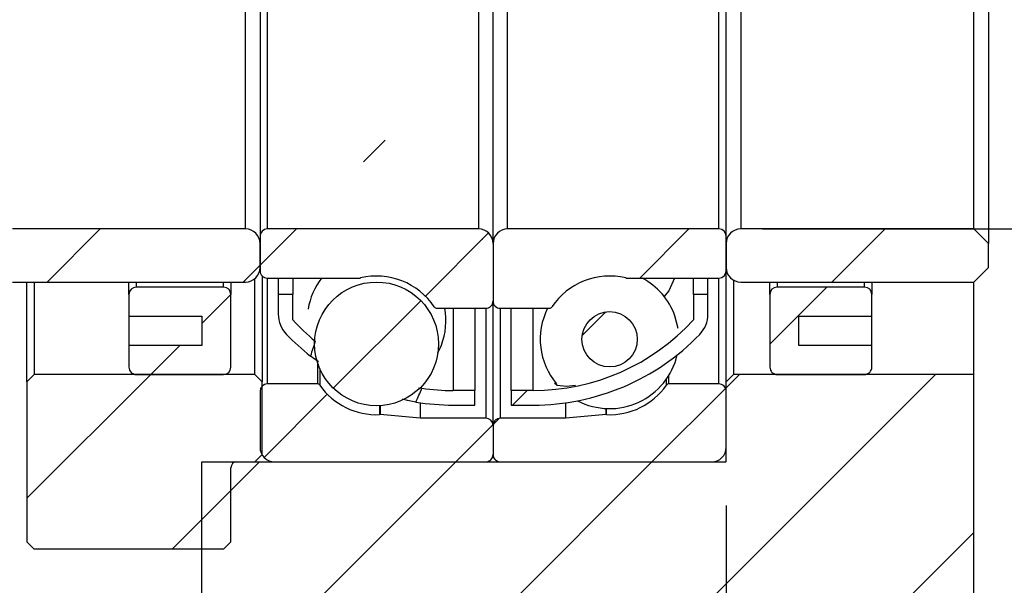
# Model space of a CAD drawing. Header units: millimetres. Extents: x 90 to 845, y 30 to 598.
# Tile 4 of 5: x 735 to 803, y 124 to 162. Entities that reach past the tile are written whole.
import ezdxf

# ---------------------------------------------------------------- set-up
doc = ezdxf.new("R2010")
doc.units = ezdxf.units.MM
doc.header["$LTSCALE"] = 3
doc.layers.add('圖層0', color=7, linetype='Continuous')
doc.styles.add('SLDTEXTSTYLE0', font='MINGLIU.TTC')
doc.dimstyles.new('SLDDIMSTYLE3', dxfattribs={"dimtxt": 7.5, "dimasz": 7.5, "dimexe": 0, "dimexo": 0.0625, "dimgap": 1.875, "dimtad": 1, "dimrnd": 1e-09, "dimzin": 12, "dimdsep": 46, "dimtxsty": 'SLDTEXTSTYLE0', "dimsah": 1, "dimcen": 0.09, "dimadec": 0, "dimazin": 3, "dimtfac": 1, "dimtofl": 0, "dimtmove": 0, "dimatfit": 3, "dimfxl": 0, "dimfrac": 2, "dimtolj": 1, "dimtzin": 12, "dimarcsym": 0})
doc.dimstyles.new('SLDDIMSTYLE6', dxfattribs={"dimtxt": 7.5, "dimasz": 7.5, "dimexe": 0, "dimexo": 0.0625, "dimgap": 1.875, "dimtad": 1, "dimrnd": 1e-09, "dimzin": 12, "dimdsep": 46, "dimtxsty": 'SLDTEXTSTYLE0', "dimsah": 1, "dimcen": 0.09, "dimadec": 0, "dimazin": 3, "dimtol": 1, "dimtp": 0.02, "dimtm": 0.02, "dimtfac": 1, "dimtmove": 0, "dimatfit": 0, "dimfxl": 0, "dimfrac": 2, "dimtolj": 1, "dimarcsym": 0})
doc.dimstyles.new('SLDDIMSTYLE7', dxfattribs={"dimtxt": 7.5, "dimasz": 7.5, "dimexe": 0, "dimexo": 0.0625, "dimgap": 1.875, "dimtad": 1, "dimrnd": 1e-09, "dimzin": 12, "dimdsep": 46, "dimtxsty": 'SLDTEXTSTYLE0', "dimsah": 1, "dimcen": 0.09, "dimadec": 0, "dimazin": 3, "dimtfac": 1, "dimtmove": 0, "dimatfit": 0, "dimfxl": 0, "dimfrac": 2, "dimtolj": 1, "dimtzin": 12, "dimarcsym": 0})
pattern_1 = [(45, (0, 0), (-6.735192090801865, 6.735192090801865), [])]

# ---------------------------------------------------------------- blocks, each defined once
blk = doc.blocks.new('_D_13')
at = {"layer": '圖層0', "color": 7}
for p, q in [((831.7063774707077, 163.036150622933), (831.7063774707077, 177.4592275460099)), ((799.071284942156, 163.036150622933), (834.7063774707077, 163.036150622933)), ((831.7063774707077, 163.036150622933), (831.7063774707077, 112.036150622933)), ((782.7063774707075, 112.036150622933), (834.7063774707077, 112.036150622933)), ((831.7063774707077, 112.036150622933), (831.7063774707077, 97.61307369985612))]:
    blk.add_line(p, q, dxfattribs=at)
for points in [[(831.7063774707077, 163.036150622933), (832.8602236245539, 170.536150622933), (830.5525313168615, 170.536150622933)], [(831.7063774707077, 112.036150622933), (830.5525313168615, 104.536150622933), (832.8602236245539, 104.536150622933)]]:
    blk.add_solid(points, dxfattribs=at)
at = {"layer": '圖層0', "color": 7, "char_height": 7.5, "attachment_point": 1, "rotation": 90.00000000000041, "style": 'SLDTEXTSTYLE0'}
for s, insert in [(' ±0.02', (822.3405234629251, 130.6375623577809)), ('51', (822.3405234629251, 121.8458958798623))]:
    blk.add_mtext(s, dxfattribs=dict(at, insert=insert))
blk = doc.blocks.new('_D_15')
at = {"layer": '圖層0', "color": 7}
for p, q in [((815.2173124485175, 178.036150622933), (815.2173124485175, 197.9264535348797)), ((786.206377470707, 178.036150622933), (818.2173124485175, 178.036150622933)), ((815.2173124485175, 178.036150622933), (815.2173124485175, 148.036150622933)), ((786.206377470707, 148.036150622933), (818.2173124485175, 148.036150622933))]:
    blk.add_line(p, q, dxfattribs=at)
for points in [[(815.2173124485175, 178.036150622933), (814.0634662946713, 170.536150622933), (816.3711586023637, 170.536150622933)], [(815.2173124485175, 148.036150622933), (816.3711586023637, 155.536150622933), (814.0634662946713, 155.536150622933)]]:
    blk.add_solid(points, dxfattribs=at)
at = {"layer": '圖層0', "color": 7, "char_height": 7.5, "attachment_point": 1, "rotation": 90.00000000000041, "style": 'SLDTEXTSTYLE0'}
for s, insert in [('30', (805.851458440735, 189.1347877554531)), ('%%c', (805.851458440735, 180.2384334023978))]:
    blk.add_mtext(s, dxfattribs=dict(at, insert=insert))
blk = doc.blocks.new('_D_16')
at = {"layer": '圖層0', "color": 7}
for p, q in [((783.7063774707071, 129.036150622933), (783.7063774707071, 93.24490757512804)), ((800.7063774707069, 117.036150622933), (800.7063774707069, 93.24490757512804)), ((783.7063774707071, 96.24490757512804), (769.2833005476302, 96.24490757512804)), ((800.7063774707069, 96.24490757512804), (783.7063774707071, 96.24490757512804)), ((800.7063774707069, 96.24490757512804), (815.1294543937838, 96.24490757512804))]:
    blk.add_line(p, q, dxfattribs=at)
for points in [[(783.7063774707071, 96.24490757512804), (776.2063774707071, 97.3987537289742), (776.2063774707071, 95.09106142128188)], [(800.7063774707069, 96.24490757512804), (808.2063774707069, 95.09106142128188), (808.2063774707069, 97.3987537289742)]]:
    blk.add_solid(points, dxfattribs=at)
at = {"layer": '圖層0', "color": 7, "insert": (787.6460136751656, 105.6107615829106), "char_height": 7.5, "attachment_point": 1, "style": 'SLDTEXTSTYLE0'}
blk.add_mtext('17', dxfattribs=at)
blk = doc.blocks.new('_D_17')
at = {"layer": '圖層0', "color": 7}
for p, q in [((713.7063774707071, 135.536150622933), (713.7063774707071, 93.24490757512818)), ((783.7063774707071, 129.036150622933), (783.7063774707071, 93.24490757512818)), ((713.7063774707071, 96.24490757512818), (783.7063774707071, 96.24490757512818))]:
    blk.add_line(p, q, dxfattribs=at)
for centre, start, end in [((751.921618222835, 100.9271993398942), 153.434948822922, 206.5650511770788), ((741.9841176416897, 100.9271993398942), 333.4349488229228, 26.56505117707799)]:
    blk.add_arc(centre, 10.46992267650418, start, end, dxfattribs=at)
for points in [[(713.7063774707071, 96.24490757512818), (721.2063774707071, 95.09106142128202), (721.2063774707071, 97.39875372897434)], [(783.7063774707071, 96.24490757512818), (776.2063774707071, 97.39875372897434), (776.2063774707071, 95.09106142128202)]]:
    blk.add_solid(points, dxfattribs=at)
at = {"layer": '圖層0', "color": 7, "insert": (742.5570346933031, 105.6107615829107), "char_height": 7.5, "attachment_point": 1, "style": 'SLDTEXTSTYLE0'}
blk.add_mtext('70', dxfattribs=at)

msp = doc.modelspace()

# ---------------------------------------------------------------- hatches: boundary and pattern name
at = {"linetype": 'Continuous', "lineweight": 18}
h = msp.add_hatch(dxfattribs=at)
h.set_pattern_fill('ANSI31', scale=3, style=0)
h.set_pattern_definition(pattern_1)
edge = h.paths.add_edge_path(flags=0)
edge.add_arc((754.956377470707, 142.1819580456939), 2.000000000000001, 180, 223.9897153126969)
edge.add_arc((764.956377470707, 151.8353774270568), 15.89922680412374, 223.9897153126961, 232.0068047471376)
edge.add_ellipse((768.3057250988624, 163.0361506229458), major_axis=(-18.47585816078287, -49.19970034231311), ratio=0.0875283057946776, start_angle=299.3562849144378, end_angle=300.7035309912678, ccw=False)
edge.add_arc((764.956377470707, 151.8353774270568), 14.89922680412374, 222.4137630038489, 230.5770015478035, ccw=False)
edge.add_line((753.9563774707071, 141.786150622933), (753.9563774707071, 143.536150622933))
edge.add_line((753.9563774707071, 143.536150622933), (752.956377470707, 143.536150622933))
edge.add_line((752.956377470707, 143.536150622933), (752.956377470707, 142.1819580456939))
h = msp.add_hatch(dxfattribs=at)
h.set_pattern_fill('ANSI31', scale=3, style=0)
h.set_pattern_definition(pattern_1)
edge = h.paths.add_edge_path(flags=0)
edge.add_line((766.456377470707, 135.936150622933), (766.456377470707, 136.936150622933))
edge.add_line((766.456377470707, 136.936150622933), (764.956377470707, 136.936150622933))
edge.add_arc((764.956377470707, 151.8353774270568), 14.89922680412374, 261.75896321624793, 270, ccw=False)
edge.add_ellipse((768.3057250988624, 163.0361506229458), major_axis=(-18.47585816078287, -49.19970034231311), ratio=0.0875283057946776, start_angle=58.76618178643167, end_angle=60.07426936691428, ccw=False)
edge.add_arc((764.956377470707, 151.8353774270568), 15.89922680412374, 260.7752100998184, 270.0000000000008)
edge.add_line((764.956377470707, 135.936150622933), (766.456377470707, 135.936150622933))
h = msp.add_hatch(dxfattribs=at)
h.set_pattern_fill('ANSI31', scale=3, style=0)
h.set_pattern_definition(pattern_1)
edge = h.paths.add_edge_path(flags=0)
edge.add_line((734.706377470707, 148.036150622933), (733.706377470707, 147.036150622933))
edge.add_line((733.706377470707, 147.036150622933), (733.706377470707, 145.386150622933))
edge.add_line((733.706377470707, 145.386150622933), (734.706377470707, 144.386150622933))
edge.add_line((734.706377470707, 144.386150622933), (750.7063774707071, 144.386150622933))
edge.add_arc((750.7063774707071, 145.386150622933), 1, 270.0000000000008, 360.0000000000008)
edge.add_line((751.706377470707, 145.386150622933), (751.706377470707, 147.036150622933))
edge.add_arc((750.7063774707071, 147.036150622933), 1, 0, 90)
edge.add_line((750.7063774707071, 148.036150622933), (734.706377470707, 148.036150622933))
h = msp.add_hatch(dxfattribs=at)
h.set_pattern_fill('ANSI31', scale=3, style=0)
h.set_pattern_definition(pattern_1)
edge = h.paths.add_edge_path(flags=0)
edge.add_line((766.706377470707, 148.036150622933), (752.2063774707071, 148.036150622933))
edge.add_arc((752.2063774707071, 147.536150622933), 0.5, 90, 180)
edge.add_line((751.706377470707, 147.536150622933), (751.706377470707, 145.161150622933))
edge.add_arc((752.2063774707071, 145.161150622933), 0.5000000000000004, 180.0000000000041, 270.0000000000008)
edge.add_line((752.2063774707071, 144.661150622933), (758.5462993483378, 144.661150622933))
edge.add_arc((758.5462993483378, 144.861150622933), 0.1999999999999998, 270.0000000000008, 283.5190642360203)
edge.add_arc((759.7063774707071, 140.036150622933), 4.762499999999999, 33.6526136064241, 103.5190642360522, ccw=False)
edge.add_arc((763.8372255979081, 142.786150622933), 0.2, 213.6526136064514, 270.0000000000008)
edge.add_line((763.8372255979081, 142.586150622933), (767.2063774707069, 142.586150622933))
edge.add_arc((767.2063774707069, 143.086150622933), 0.5000000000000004, 270.0000000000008, 360.0000000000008)
edge.add_line((767.706377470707, 143.086150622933), (767.706377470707, 147.036150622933))
edge.add_arc((766.706377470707, 147.036150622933), 1.000000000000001, 0, 90)
h = msp.add_hatch(dxfattribs=at)
h.set_pattern_fill('ANSI31', scale=3, style=0)
h.set_pattern_definition(pattern_1)
edge = h.paths.add_edge_path(flags=0)
edge.add_line((783.7063774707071, 145.161150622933), (783.7063774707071, 147.536150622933))
edge.add_arc((783.206377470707, 147.536150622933), 0.5, 0, 90)
edge.add_line((783.206377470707, 148.036150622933), (768.7063774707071, 148.036150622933))
edge.add_arc((768.7063774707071, 147.036150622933), 1.000000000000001, 90, 180)
edge.add_line((767.706377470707, 147.036150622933), (767.706377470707, 143.086150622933))
edge.add_arc((768.206377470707, 143.086150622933), 0.5000000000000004, 180, 270.0000000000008)
edge.add_line((768.206377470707, 142.586150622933), (771.5755293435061, 142.586150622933))
edge.add_arc((771.5755293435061, 142.786150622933), 0.2, 270.0000000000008, 326.347386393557)
edge.add_arc((775.706377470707, 140.036150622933), 4.762499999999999, 76.48093576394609, 146.347386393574, ccw=False)
edge.add_arc((776.8664555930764, 144.861150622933), 0.1999999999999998, 256.4809357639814, 270.0000000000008)
edge.add_line((776.8664555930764, 144.661150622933), (783.206377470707, 144.661150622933))
edge.add_arc((783.206377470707, 145.161150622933), 0.5000000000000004, 270.0000000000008, 360.0000000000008)
h = msp.add_hatch(dxfattribs=at)
h.set_pattern_fill('ANSI31', scale=3, style=0)
h.set_pattern_definition(pattern_1)
edge = h.paths.add_edge_path(flags=0)
edge.add_line((801.7063774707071, 147.036150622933), (800.7063774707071, 148.036150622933))
edge.add_line((800.7063774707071, 148.036150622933), (784.706377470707, 148.036150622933))
edge.add_arc((784.706377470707, 147.036150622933), 1, 90, 180)
edge.add_line((783.7063774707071, 147.036150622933), (783.7063774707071, 145.386150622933))
edge.add_arc((784.706377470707, 145.386150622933), 1, 180, 270.0000000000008)
edge.add_line((784.706377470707, 144.386150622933), (800.7063774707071, 144.386150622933))
edge.add_line((800.7063774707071, 144.386150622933), (801.7063774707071, 145.386150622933))
edge.add_line((801.7063774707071, 145.386150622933), (801.7063774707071, 147.036150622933))
h = msp.add_hatch(dxfattribs=at)
h.set_pattern_fill('ANSI31', scale=3, style=0)
h.set_pattern_definition(pattern_1)
edge = h.paths.add_edge_path(flags=0)
edge.add_arc((759.7063774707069, 140.1367906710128), 4.249952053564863, 0, 360)
h = msp.add_hatch(dxfattribs=at)
h.set_pattern_fill('ANSI31', scale=3, style=0)
h.set_pattern_definition(pattern_1)
edge = h.paths.add_edge_path(flags=0)
edge.add_arc((770.4563774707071, 151.8353774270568), 14.89922680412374, 270, 317.5862369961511, ccw=False)
edge.add_line((770.4563774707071, 136.936150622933), (768.9563774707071, 136.936150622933))
edge.add_line((768.9563774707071, 136.936150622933), (768.9563774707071, 135.936150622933))
edge.add_line((768.9563774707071, 135.936150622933), (770.4563774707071, 135.936150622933))
edge.add_arc((770.4563774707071, 151.8353774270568), 15.89922680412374, 270.0000000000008, 316.0102846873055)
edge.add_arc((780.4563774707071, 142.1819580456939), 2.000000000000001, 316.0102846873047, 360.0000000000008)
edge.add_line((782.4563774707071, 142.1819580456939), (782.4563774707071, 143.536150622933))
edge.add_line((782.4563774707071, 143.536150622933), (781.456377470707, 143.536150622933))
edge.add_line((781.456377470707, 143.536150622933), (781.456377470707, 141.786150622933))
h = msp.add_hatch(dxfattribs=at)
h.set_pattern_fill('ANSI31', scale=3, style=0)
h.set_pattern_definition(pattern_1)
edge = h.paths.add_edge_path(flags=0)
edge.add_arc((775.706377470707, 140.454610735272), 1.899302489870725, 0, 360)
h = msp.add_hatch(dxfattribs=at)
h.set_pattern_fill('ANSI31', scale=3, style=0)
h.set_pattern_definition(pattern_1)
edge = h.paths.add_edge_path(flags=0)
edge.add_line((752.706377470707, 132.0361506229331), (767.2063774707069, 132.0361506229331))
edge.add_arc((767.2063774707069, 132.536150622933), 0.5000000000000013, 270.0000000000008, 360.0000000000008)
edge.add_line((767.706377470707, 132.536150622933), (767.706377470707, 134.536150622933))
edge.add_arc((767.2063774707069, 134.536150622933), 0.4999999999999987, 0, 90)
edge.add_line((767.2063774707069, 135.036150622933), (762.7063774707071, 135.036150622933))
edge.add_line((762.7063774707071, 135.036150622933), (759.9443812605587, 135.2777939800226))
edge.add_arc((759.9269501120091, 135.0785550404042), 0.2000000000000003, 84.99999999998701, 92.54751564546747)
edge.add_arc((759.7063774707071, 140.036150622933), 4.762500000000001, 215.0511367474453, 272.5475156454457, ccw=False)
edge.add_arc((755.6438774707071, 137.186150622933), 0.1999999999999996, 35.05113674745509, 90)
edge.add_line((755.6438774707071, 137.386150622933), (752.2063774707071, 137.386150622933))
edge.add_arc((752.2063774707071, 136.886150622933), 0.5000000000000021, 90, 180)
edge.add_line((751.706377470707, 136.886150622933), (751.706377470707, 133.036150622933))
edge.add_arc((752.706377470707, 133.036150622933), 0.9999999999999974, 180, 270.0000000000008)
h = msp.add_hatch(dxfattribs=at)
h.set_pattern_fill('ANSI31', scale=3, style=0)
h.set_pattern_definition(pattern_1)
edge = h.paths.add_edge_path(flags=0)
edge.add_line((767.706377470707, 134.536150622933), (767.706377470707, 132.536150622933))
edge.add_arc((768.206377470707, 132.536150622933), 0.5000000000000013, 180, 270.0000000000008)
edge.add_line((768.206377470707, 132.036150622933), (782.7063774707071, 132.0361506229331))
edge.add_arc((782.7063774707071, 133.036150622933), 0.9999999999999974, 270.0000000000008, 360.0000000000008)
edge.add_line((783.7063774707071, 133.036150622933), (783.7063774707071, 136.886150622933))
edge.add_arc((783.206377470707, 136.886150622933), 0.5000000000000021, 0, 90)
edge.add_line((783.206377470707, 137.386150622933), (779.768877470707, 137.386150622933))
edge.add_arc((779.768877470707, 137.186150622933), 0.1999999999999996, 90, 144.9488632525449)
edge.add_arc((775.706377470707, 140.036150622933), 4.762500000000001, 267.45248435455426, 324.9488632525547, ccw=False)
edge.add_arc((775.4858048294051, 135.0785550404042), 0.2000000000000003, 87.45248435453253, 95.00000000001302)
edge.add_line((775.4683736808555, 135.2777939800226), (772.706377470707, 135.036150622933))
edge.add_line((772.706377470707, 135.036150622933), (768.206377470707, 135.036150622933))
edge.add_arc((768.206377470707, 134.536150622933), 0.4999999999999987, 90, 180)
at = {"layer": '圖層0', "linetype": 'Continuous', "lineweight": 18}
h = msp.add_hatch(dxfattribs=at)
h.set_pattern_fill('ANSI31', color=256, scale=3, style=0)
h.set_pattern_definition(pattern_1)
edge = h.paths.add_edge_path(flags=0)
edge.add_line((742.7063774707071, 143.536150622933), (742.7063774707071, 142.036150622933))
edge.add_line((742.7063774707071, 142.036150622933), (747.7063774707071, 142.036150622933))
edge.add_line((747.7063774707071, 142.036150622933), (747.7063774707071, 140.036150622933))
edge.add_line((747.7063774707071, 140.036150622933), (742.7063774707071, 140.036150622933))
edge.add_line((742.7063774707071, 140.036150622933), (742.7063774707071, 138.536150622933))
edge.add_arc((743.2063774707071, 138.536150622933), 0.5, 180, 270.0000000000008)
edge.add_line((743.2063774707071, 138.036150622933), (749.2063774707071, 138.036150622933))
edge.add_arc((749.2063774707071, 138.536150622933), 0.5, 270.0000000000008, 360.0000000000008)
edge.add_line((749.706377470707, 138.536150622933), (749.706377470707, 143.536150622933))
edge.add_arc((749.2063774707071, 143.536150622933), 0.5, 0, 90)
edge.add_line((749.2063774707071, 144.036150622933), (743.2063774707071, 144.036150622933))
edge.add_arc((743.2063774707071, 143.536150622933), 0.5, 90, 180)
h = msp.add_hatch(dxfattribs=at)
h.set_pattern_fill('ANSI31', color=256, scale=3, style=0)
h.set_pattern_definition(pattern_1)
edge = h.paths.add_edge_path(flags=0)
edge.add_line((788.7063774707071, 140.036150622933), (788.7063774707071, 142.036150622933))
edge.add_line((788.7063774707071, 142.036150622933), (793.706377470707, 142.036150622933))
edge.add_line((793.706377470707, 142.036150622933), (793.706377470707, 143.536150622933))
edge.add_arc((793.2063774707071, 143.536150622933), 0.5, 0, 90)
edge.add_line((793.2063774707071, 144.036150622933), (787.2063774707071, 144.036150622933))
edge.add_arc((787.2063774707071, 143.536150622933), 0.5, 90, 180)
edge.add_line((786.7063774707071, 143.536150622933), (786.7063774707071, 138.536150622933))
edge.add_arc((787.2063774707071, 138.536150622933), 0.5, 180, 270.0000000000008)
edge.add_line((787.2063774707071, 138.036150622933), (793.2063774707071, 138.036150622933))
edge.add_arc((793.2063774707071, 138.536150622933), 0.5, 270.0000000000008, 360.0000000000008)
edge.add_line((793.706377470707, 138.536150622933), (793.706377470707, 140.036150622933))
edge.add_line((793.706377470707, 140.036150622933), (788.7063774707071, 140.036150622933))
h = msp.add_hatch(dxfattribs=at)
h.set_pattern_fill('ANSI31', color=256, scale=3, style=0)
h.set_pattern_definition(pattern_1)
edge = h.paths.add_edge_path(flags=0)
edge.add_line((736.206377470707, 138.036150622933), (735.7063774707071, 137.536150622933))
edge.add_line((735.7063774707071, 137.536150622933), (735.7063774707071, 126.536150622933))
edge.add_line((735.7063774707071, 126.536150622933), (736.206377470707, 126.036150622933))
edge.add_line((736.206377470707, 126.036150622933), (749.206377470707, 126.036150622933))
edge.add_line((749.206377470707, 126.036150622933), (749.706377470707, 126.5361506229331))
edge.add_line((749.706377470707, 126.5361506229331), (749.706377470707, 131.636150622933))
edge.add_arc((750.106377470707, 131.636150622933), 0.4, 89.9999999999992, 180, ccw=False)
edge.add_line((750.106377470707, 132.036150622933), (751.356377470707, 132.036150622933))
edge.add_line((751.356377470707, 132.036150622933), (751.856377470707, 132.536150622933))
edge.add_line((751.856377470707, 132.536150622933), (751.856377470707, 137.536150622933))
edge.add_line((751.856377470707, 137.536150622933), (751.356377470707, 138.036150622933))
edge.add_line((751.356377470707, 138.036150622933), (736.206377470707, 138.036150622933))
h = msp.add_hatch(dxfattribs=at)
h.set_pattern_fill('ANSI31', color=256, scale=3, style=0)
h.set_pattern_definition(pattern_1)
h.paths.add_polyline_path([(747.706377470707, 132.036150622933), (747.7063774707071, 120.036150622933), (800.7063774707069, 120.036150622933), (800.7063774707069, 138.036150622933), (784.2063774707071, 138.036150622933), (783.7063774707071, 137.536150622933), (783.7063774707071, 132.036150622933)], flags=0)

# ---------------------------------------------------------------- linework, layer by layer
at = {"color": 7, "linetype": 'Continuous', "lineweight": 25}
for p, q in [((751.7063765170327, 178.5361503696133), (751.7063765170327, 147.5361508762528)), ((767.7063791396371, 147.0361498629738), (767.7063791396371, 179.0361513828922)), ((783.7063817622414, 147.5361508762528), (783.7063817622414, 178.5361503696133)), ((801.7063735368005, 179.0361513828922), (801.7063735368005, 147.0361498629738)), ((750.7063744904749, 148.0361509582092), (750.7063744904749, 178.0361502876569)), ((752.2063700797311, 178.0361502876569), (752.2063700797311, 148.0361509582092)), ((766.7063771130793, 178.0361502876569), (766.7063771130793, 148.0361509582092)), ((768.706381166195, 148.0361509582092), (768.706381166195, 178.0361502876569)), ((783.2063732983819, 148.0361509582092), (783.2063732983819, 178.0361502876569)), ((784.7063837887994, 178.0361502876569), (784.7063837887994, 148.0361509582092)), ((800.7063715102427, 148.0361509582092), (800.7063715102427, 178.0361502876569)), ((750.7063744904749, 148.0361509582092), (734.7063718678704, 148.0361509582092)), ((766.7063771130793, 148.0361509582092), (752.2063700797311, 148.0361509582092)), ((783.2063732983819, 148.0361509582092), (768.706381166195, 148.0361509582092)), ((800.7063715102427, 148.0361509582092), (784.7063837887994, 148.0361509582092)), ((800.7063715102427, 148.0361509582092), (801.7063735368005, 147.0361498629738)), ((751.7063765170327, 147.5361508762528), (751.7063765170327, 145.161149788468)), ((783.7063817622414, 145.161149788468), (783.7063817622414, 147.5361508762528)), ((751.7063765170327, 145.3861498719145), (751.7063765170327, 147.0361498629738)), ((767.7063791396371, 147.0361498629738), (767.7063791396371, 143.0861500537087)), ((783.7063817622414, 147.0361498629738), (783.7063817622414, 145.3861498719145)), ((801.7063735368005, 145.3861498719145), (801.7063735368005, 147.0361498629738)), ((801.7063735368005, 145.3861498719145), (800.7063715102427, 144.3861497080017)), ((751.8563716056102, 144.8040788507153), (751.8563716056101, 137.5361510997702)), ((752.2063700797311, 144.6611506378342), (758.5462926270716, 144.6611506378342)), ((752.9563753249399, 144.6611506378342), (752.9563753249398, 143.5361502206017)), ((753.9563773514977, 144.6611506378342), (753.9563773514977, 143.5361502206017)), ((776.8664507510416, 144.6611506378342), (783.2063732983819, 144.6611506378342)), ((781.4563809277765, 143.5361502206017), (781.4563809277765, 144.6611506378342)), ((782.4563829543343, 143.5361502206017), (782.4563829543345, 144.6611506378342)), ((783.7063817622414, 137.5361510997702), (783.7063817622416, 145.161149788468)), ((734.7063718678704, 144.3861497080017), (750.7063744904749, 144.3861497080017)), ((735.7063738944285, 137.5361510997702), (735.7063738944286, 144.3861497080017)), ((736.2063823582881, 144.3861497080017), (736.206382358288, 138.036150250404)), ((742.7063731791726, 143.5361502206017), (742.7063731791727, 144.3861497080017)), ((749.2063789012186, 144.0361512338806), (743.2063816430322, 144.0361512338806)), ((749.706372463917, 144.3861497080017), (749.7063724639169, 143.5361502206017)), ((751.3563780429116, 138.036150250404), (751.3563780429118, 144.6262167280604)), ((784.20637532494, 144.5201260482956), (784.2063753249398, 138.036150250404)), ((784.7063837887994, 144.3861497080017), (800.7063715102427, 144.3861497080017)), ((786.706372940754, 143.5361502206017), (786.706372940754, 144.3861497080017)), ((793.2063786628, 144.0361512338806), (787.2063814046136, 144.0361512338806)), ((793.7063722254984, 144.3861497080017), (793.7063722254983, 143.5361502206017)), ((800.7063715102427, 138.036150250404), (800.7063715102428, 144.3861497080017)), ((742.7063731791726, 143.5361502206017), (742.7063731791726, 142.0361509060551)), ((749.7063724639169, 138.536151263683), (749.7063724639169, 143.5361502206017)), ((753.9563773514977, 143.5361502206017), (752.9563753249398, 143.5361502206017)), ((752.9563753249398, 143.5361502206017), (752.9563753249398, 142.1819587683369)), ((753.9563773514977, 141.7861503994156), (753.9563773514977, 143.5361502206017)), ((782.4563829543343, 143.5361502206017), (781.4563809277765, 143.5361502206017)), ((781.4563809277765, 143.5361502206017), (781.4563809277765, 141.7861503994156)), ((782.4563829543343, 142.1819587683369), (782.4563829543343, 143.5361502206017)), ((786.706372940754, 143.5361502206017), (786.706372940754, 138.536151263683)), ((793.7063722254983, 142.0361509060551), (793.7063722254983, 143.5361502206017)), ((767.7063791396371, 134.5361506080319), (767.7063791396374, 143.0861500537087)), ((742.7063731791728, 142.0361509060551), (742.7063731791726, 140.0361505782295)), ((742.7063731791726, 142.0361509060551), (747.7063833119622, 142.0361509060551)), ((747.7063833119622, 142.0361509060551), (747.7063833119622, 140.0361505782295)), ((763.8372330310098, 142.5861509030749), (767.2063706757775, 142.5861509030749)), ((766.4563803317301, 142.5861509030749), (766.45638033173, 136.9361502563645)), ((768.2063727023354, 142.5861509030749), (771.5755252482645, 142.5861509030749)), ((768.9563779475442, 136.9361502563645), (768.9563779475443, 142.5861509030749)), ((780.4113326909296, 141.1927489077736), (780.1859526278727, 142.0716361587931)), ((788.7063769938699, 142.0361509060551), (793.7063722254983, 142.0361509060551)), ((788.7063769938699, 140.0361505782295), (788.7063769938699, 142.0361509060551)), ((793.7063722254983, 140.0361505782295), (793.7063722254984, 142.0361509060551)), ((747.7063833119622, 140.0361505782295), (742.7063731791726, 140.0361505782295)), ((742.7063731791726, 140.0361505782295), (742.7063731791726, 138.536151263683)), ((763.9123348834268, 139.5268270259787), (764.1537485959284, 140.0573549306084)), ((793.7063722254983, 140.0361505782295), (788.7063769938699, 140.0361505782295)), ((793.7063722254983, 138.536151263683), (793.7063722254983, 140.0361505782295)), ((755.7244746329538, 138.9114258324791), (755.1693169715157, 139.3054535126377)), ((735.7063738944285, 137.5361510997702), (736.206382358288, 138.036150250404)), ((751.3563780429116, 138.036150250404), (736.206382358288, 138.036150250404)), ((743.2063816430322, 138.036150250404), (749.2063789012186, 138.036150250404)), ((751.3563780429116, 138.036150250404), (751.8563716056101, 137.5361510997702)), ((783.7063817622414, 137.5361510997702), (784.2063753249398, 138.036150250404)), ((800.7063715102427, 138.036150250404), (784.2063753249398, 138.036150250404)), ((787.2063814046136, 138.036150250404), (793.2063786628, 138.036150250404)), ((800.7063715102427, 120.0361491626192), (800.7063715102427, 138.036150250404)), ((735.7063738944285, 137.5361510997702), (735.7063738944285, 126.5361511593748)), ((751.8563716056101, 132.5361502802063), (751.8563716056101, 137.5361510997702)), ((755.6438742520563, 137.3861504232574), (752.2063700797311, 137.3861504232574)), ((783.2063732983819, 137.3861504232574), (779.768884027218, 137.3861504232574)), ((783.7063817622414, 132.0361511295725), (783.7063817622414, 137.5361510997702)), ((751.7063765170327, 136.8861512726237), (751.7063765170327, 133.0361512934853)), ((762.5876812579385, 137.1290960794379), (762.8207503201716, 137.0900028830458)), ((766.45638033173, 136.9361502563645), (764.9563847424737, 136.9361502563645)), ((766.45638033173, 135.9361500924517), (766.45638033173, 136.9361502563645)), ((770.4563735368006, 136.9361502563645), (768.9563779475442, 136.9361502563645)), ((768.9563779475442, 136.9361502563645), (768.9563779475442, 135.9361500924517)), ((783.7063817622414, 133.0361512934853), (783.7063817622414, 136.8861512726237)), ((762.7063839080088, 136.0961624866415), (762.7063839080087, 135.0361497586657)), ((764.9563847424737, 135.9361500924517), (766.45638033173, 135.9361500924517)), ((768.9563779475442, 135.9361500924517), (770.4563735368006, 135.9361500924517)), ((772.7063743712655, 135.0361497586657), (772.7063743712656, 136.0961624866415)), ((762.7063839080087, 135.0361497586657), (759.944379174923, 135.2777944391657)), ((775.4683791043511, 135.2777944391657), (772.7063743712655, 135.0361497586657)), ((767.2063706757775, 135.0361497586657), (762.7063839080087, 135.0361497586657)), ((767.7063791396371, 134.5361506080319), (767.7063791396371, 132.5361502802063)), ((772.7063743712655, 135.0361497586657), (768.2063727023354, 135.0361497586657)), ((751.8563716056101, 132.5361502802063), (751.3563780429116, 132.0361511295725)), ((747.7063833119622, 132.0361511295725), (783.7063817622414, 132.0361511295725)), ((747.7063833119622, 120.0361491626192), (747.7063833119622, 132.0361511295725)), ((750.1063792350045, 132.0361511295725), (751.3563780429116, 132.0361511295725)), ((752.7063785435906, 132.0361511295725), (767.2063706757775, 132.0361511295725)), ((768.2063727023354, 132.0361511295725), (782.7063797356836, 132.0361511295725)), ((749.7063724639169, 126.5361511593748), (749.7063724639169, 131.6361518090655)), ((736.206382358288, 126.0361501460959), (735.7063738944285, 126.5361511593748)), ((749.7063724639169, 126.5361511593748), (749.2063789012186, 126.0361501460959)), ((749.2063789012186, 126.0361501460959), (736.206382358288, 126.0361501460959))]:
    msp.add_line(p, q, dxfattribs=at)
at = {"color": 8, "linetype": 'Continuous', "lineweight": 25}
for p, q in [((752.2063700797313, 144.6611506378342), (752.2063700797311, 137.3861504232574)), ((783.2063732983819, 137.3861504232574), (783.206373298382, 144.6611506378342)), ((743.2063816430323, 144.3861497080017), (743.2063816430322, 144.0361512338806)), ((749.2063789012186, 144.0361512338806), (749.2063789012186, 144.3861497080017)), ((787.2063814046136, 144.3861497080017), (787.2063814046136, 144.0361512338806)), ((793.2063786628, 144.0361512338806), (793.2063786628, 144.3861497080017)), ((764.9563847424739, 142.5861509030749), (764.9563847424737, 136.9361502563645)), ((767.2063706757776, 142.5861509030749), (767.2063706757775, 135.0361497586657)), ((768.2063727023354, 135.0361497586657), (768.2063727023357, 142.5861509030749)), ((770.4563735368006, 136.9361502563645), (770.4563735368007, 142.5861509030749)), ((755.6438742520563, 138.8885171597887), (755.6438742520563, 137.3861504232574)), ((755.8076082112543, 138.4451442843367), (755.8076082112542, 137.3010126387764)), ((779.768884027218, 137.3861504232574), (779.768884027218, 137.9691527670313)), ((779.60515006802, 137.3010126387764), (779.6051500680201, 137.7194726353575)), ((759.9180637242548, 135.8921134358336), (759.9180637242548, 135.2783569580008)), ((759.9443791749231, 135.8935085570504), (759.944379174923, 135.2777944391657)), ((775.4683791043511, 135.2777944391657), (775.4683791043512, 135.6980612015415)), ((775.4946945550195, 135.2783569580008), (775.4946945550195, 135.6968169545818))]:
    msp.add_line(p, q, dxfattribs=at)
at = {"color": 7, "linetype": 'Continuous', "lineweight": 25, "flags": 128}
for points in [[(780.1577298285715, 144.6611506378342), (779.7690777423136, 143.7903789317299), (779.4131337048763, 143.3413715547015)], [(773.3544854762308, 137.2862660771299), (772.7420179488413, 137.2133640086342), (772.0993159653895, 137.2897231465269), (771.9316033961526, 137.4448460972)], [(762.4076007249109, 136.1417749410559), (761.8342636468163, 136.2563518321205), (761.4832816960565, 136.3534552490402)]]:
    msp.add_lwpolyline(points, dxfattribs=at)
at = {"color": 7, "linetype": 'Continuous', "lineweight": 25}
for centre, radius in [((759.7063774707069, 140.1367906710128), 4.249952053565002), ((775.7063774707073, 140.454610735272), 1.899302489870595)]:
    msp.add_circle(centre, radius, dxfattribs=at)
for centre, radius, start, end in [((750.7063774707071, 147.036150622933), 0.9999999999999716, 1.831999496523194e-10, 90), ((752.2063774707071, 147.536150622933), 0.5000000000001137, 90, 179.9999999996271), ((766.706377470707, 147.036150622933), 1, 0, 90), ((768.7063774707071, 147.036150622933), 1.000000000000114, 90, 179.9999999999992), ((783.206377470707, 147.536150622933), 0.5000000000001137, 4.461936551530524e-10, 90), ((784.706377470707, 147.036150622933), 1, 90, 179.9999999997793), ((750.7063774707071, 145.386150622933), 1, 270.0000000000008, 8.142219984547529e-13), ((784.706377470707, 145.386150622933), 1, 179.9999999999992, 270.0000000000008), ((752.2063774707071, 145.161150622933), 0.5000000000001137, 180, 270.0000000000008), ((759.7063774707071, 141.7609639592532), 4.762500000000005, 142.4854354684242, 170.7080199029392), ((758.5462993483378, 144.861150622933), 0.2000000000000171, 270.0000000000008, 283.5190642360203), ((759.7063774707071, 140.036150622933), 4.762500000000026, 33.65261360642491, 103.519064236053), ((775.706377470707, 140.036150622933), 4.762500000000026, 76.48093576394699, 146.3473863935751), ((776.8664555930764, 144.861150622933), 0.2000000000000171, 256.4809357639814, 270.0000000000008), ((775.7063774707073, 140.454610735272), 4.762499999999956, 19.84842643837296, 62.03851378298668), ((783.206377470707, 145.161150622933), 0.5000000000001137, 270.0000000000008, 0), ((743.2063774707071, 143.536150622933), 0.5, 90, 179.9999999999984), ((749.2063774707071, 143.536150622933), 0.5, 3.663998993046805e-10, 90), ((787.2063774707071, 143.536150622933), 0.5, 90, 179.9999999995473), ((793.2063774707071, 143.536150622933), 0.5, 0, 90), ((763.8372255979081, 142.786150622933), 0.2000000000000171, 213.6526136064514, 270.0000000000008), ((767.2063774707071, 143.086150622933), 0.5, 270.0000000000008, 4.071109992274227e-10), ((768.206377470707, 143.086150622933), 0.5, 179.9999999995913, 270.0000000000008), ((771.5755293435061, 142.786150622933), 0.1999999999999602, 270.0000000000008, 326.347386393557), ((754.956377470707, 142.1819580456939), 2, 179.9999999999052, 223.9897153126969), ((759.7063774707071, 141.7609639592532), 4.762500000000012, 339.0401788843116, 9.977855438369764), ((775.7063774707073, 140.454610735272), 4.762500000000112, 153.4122803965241, 220.0230503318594), ((780.4563774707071, 142.1819580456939), 2, 316.0102846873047, 1.103270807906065e-10), ((764.956377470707, 151.8353774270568), 14.89922680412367, 222.4137630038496, 230.5770015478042), ((770.4563774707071, 151.8353774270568), 14.89922680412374, 270.0000000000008, 317.586236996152), ((764.956377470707, 151.8353774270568), 15.89922680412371, 223.9897153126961, 232.0068047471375), ((770.4563774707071, 151.8353774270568), 15.89922680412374, 270.0000000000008, 316.0102846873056), ((775.7063774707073, 140.454610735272), 4.762500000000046, 242.4735444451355, 347.0546420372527), ((743.2063774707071, 138.536150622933), 0.5, 180, 270.0000000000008), ((749.2063774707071, 138.536150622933), 0.5000000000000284, 270.0000000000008, 0), ((787.2063774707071, 138.536150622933), 0.5, 179.9999999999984, 270.0000000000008), ((793.2063774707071, 138.536150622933), 0.4999999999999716, 270.0000000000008, 1.628443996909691e-12), ((752.2063774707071, 136.886150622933), 0.5000000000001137, 90, 179.9999999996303), ((755.6438774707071, 137.186150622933), 0.1999999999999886, 35.05113674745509, 90), ((759.7063774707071, 140.036150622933), 4.762500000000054, 215.0511367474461, 272.5475156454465), ((775.706377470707, 140.036150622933), 4.762500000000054, 267.4524843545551, 324.9488632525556), ((779.768877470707, 137.186150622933), 0.2000000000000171, 90, 144.9488632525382), ((783.206377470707, 136.886150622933), 0.5000000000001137, 359.999999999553, 90), ((764.956377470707, 151.8353774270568), 14.89922680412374, 261.7589632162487, 270.0000000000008), ((764.956377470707, 151.8353774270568), 15.89922680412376, 260.7752100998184, 270.0000000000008), ((759.9269501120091, 135.0785550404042), 0.1999999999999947, 84.99999999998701, 92.54751564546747), ((775.4858048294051, 135.0785550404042), 0.200000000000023, 87.4524843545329, 95.00000000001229), ((767.2063774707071, 134.536150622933), 0.5, 0, 90), ((768.206377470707, 134.536150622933), 0.5, 90, 179.9999999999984), ((752.706377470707, 133.036150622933), 1, 179.9999999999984, 270.0000000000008), ((767.2063774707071, 132.536150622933), 0.5, 270.0000000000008, 4.103678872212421e-10), ((768.206377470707, 132.536150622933), 0.5, 179.9999999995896, 270.0000000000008), ((782.7063774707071, 133.036150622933), 1, 270.0000000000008, 359.999999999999), ((750.106377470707, 131.636150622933), 0.4000000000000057, 90, 180)]:
    msp.add_arc(centre, radius, start, end, dxfattribs=at)
for start_param, end_param in [(5.224752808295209, 5.248266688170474), (1.025663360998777, 1.048493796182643)]:
    msp.add_ellipse((768.3057250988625, 163.0361506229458), major_axis=(-18.47585816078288, -49.19970034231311), ratio=0.0875283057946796, start_param=start_param, end_param=end_param, dxfattribs=at)

# ---------------------------------------------------------------- dimensions: what is measured, and where the dimension line sits
at = {"layer": '圖層0', "color": 7}
dim = msp.add_linear_dim(base=(815.2173124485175, 148.036150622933), p1=(783.206377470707, 178.036150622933), p2=(783.206377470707, 148.036150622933), angle=90.0000000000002, text='%%c<>', dimstyle='SLDDIMSTYLE3', dxfattribs=at)
dim.commit()
dim.dimension.update_dxf_attribs({"geometry": '_D_15', "text_midpoint": (815.2173124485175, 189.0824434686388), "dimtype": 160})
dim = msp.add_linear_dim(base=(831.7063774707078, 112.036150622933), p1=(796.071284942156, 163.036150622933), p2=(779.7063774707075, 112.036150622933), angle=90.0000000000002, dimstyle='SLDDIMSTYLE6', dxfattribs=at)
dim.commit()
dim.dimension.update_dxf_attribs({"geometry": '_D_13', "text_midpoint": (831.7063774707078, 137.5281880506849), "dimtype": 160})
dim = msp.add_linear_dim(base=(783.7063774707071, 96.24490757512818), p1=(713.7063774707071, 138.536150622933), p2=(783.7063774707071, 132.036150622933), text='(<>)', dimstyle='SLDDIMSTYLE3', dxfattribs=at)
dim.commit()
dim.dimension.update_dxf_attribs({"geometry": '_D_17', "text_midpoint": (746.9528678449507, 96.24490757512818), "dimtype": 160})
dim = msp.add_linear_dim(base=(783.7063774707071, 96.24490757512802), p1=(800.7063774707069, 120.036150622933), p2=(783.7063774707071, 132.036150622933), dimstyle='SLDDIMSTYLE7', dxfattribs=at)
dim.commit()
dim.dimension.update_dxf_attribs({"geometry": '_D_16', "text_midpoint": (792.0418469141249, 96.24490757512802), "dimtype": 160})

doc.saveas('drawing.dxf')
